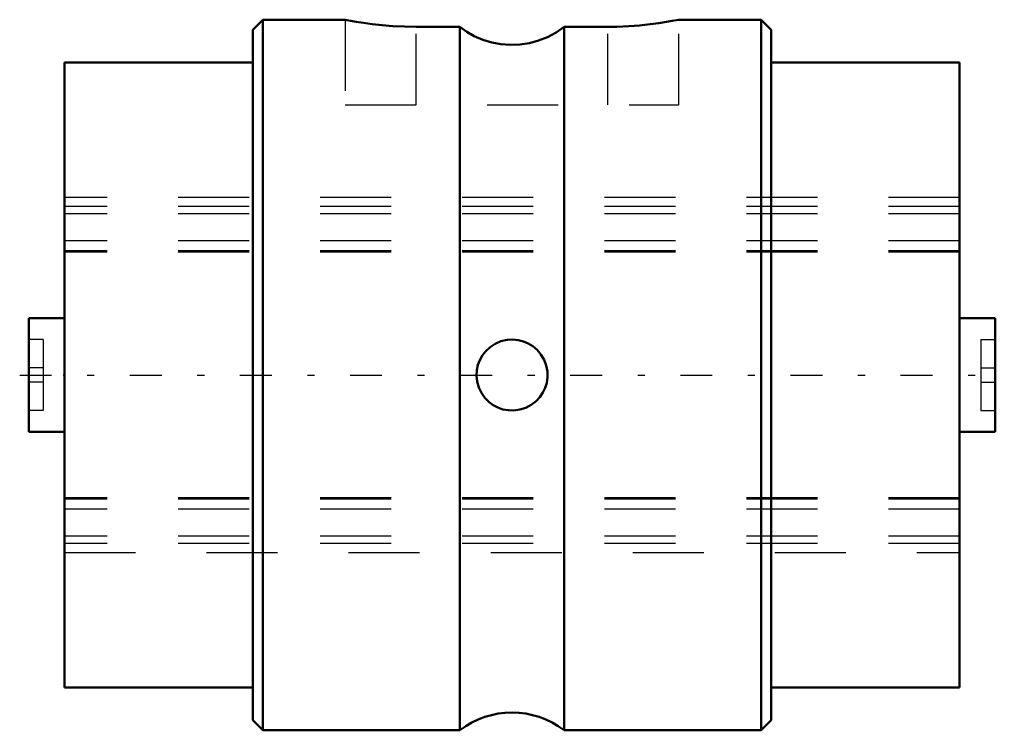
# Model space of a CAD drawing. Header units: millimetres. Extents: x -0.6 to 13.2, y -5 to 5.
import ezdxf

# ---------------------------------------------------------------- set-up
doc = ezdxf.new("R2010")
doc.units = ezdxf.units.MM
doc.linetypes.add('Center', pattern=[1.5, 0.45, -0.5, 0.05, -0.5])
doc.linetypes.add('Dashed', pattern=[2, 1, -1])
for name, color, linetype, lineweight in [('2d ConnectionPoints', 7, 'Continuous', 50), ('AM_0', 7, 'Continuous', 50), ('AM_7', 7, 'Center', 25), ('AM_9', 6, 'Dashed', 25)]:
    doc.layers.add(name, color=color, linetype=linetype, lineweight=lineweight)

# ---------------------------------------------------------------- blocks, each defined once
blk = doc.blocks.new('1_1LT5X_Cylindar_0_in_LT5X_12_6L_00__0')
at = {"layer": 'AM_0'}
for p, q in [((2.791, 5), (2.65, 4.859)), ((3.953, 5), (2.791, 5)), ((2.791, 5), (2.791, -5)), ((9.809, 5), (8.647, 5)), ((9.95, 4.859), (9.809, 5)), ((9.809, 5), (9.809, -5)), ((2.65, 4.859), (2.65, -4.859)), ((5.567, 4.899), (4.95, 4.899)), ((5.567, -5), (5.567, 4.899)), ((7.65, 4.899), (7.033, 4.899)), ((7.033, 4.899), (7.033, -5)), ((9.95, 4.859), (9.95, -4.859)), ((2.65, 4.4), (0, 4.4)), ((0, 4.4), (0, -4.4)), ((12.6, 4.4), (9.95, 4.4)), ((12.6, 4.4), (12.6, -4.4)), ((0, 0.8), (-0.5, 0.8)), ((-0.5, 0.8), (-0.5, -0.8)), ((13.1, 0.8), (12.6, 0.8)), ((13.1, 0.8), (13.1, -0.8)), ((-0.5, -0.8), (0, -0.8)), ((12.6, -0.8), (13.1, -0.8)), ((0, -4.4), (2.65, -4.4)), ((9.95, -4.4), (12.6, -4.4)), ((2.65, -4.859), (2.791, -5)), ((9.809, -5), (9.95, -4.859)), ((2.791, -5), (5.567, -5)), ((7.033, -5), (9.809, -5))]:
    blk.add_line(p, q, dxfattribs=at)
for points in [[(4.95, 4.899), (4.786, 4.902), (4.623, 4.91), (4.473, 4.922), (4.332, 4.938), (4.211, 4.954), (4.108, 4.971), (4.03, 4.985), (3.976, 4.995), (3.952, 5), (3.95, 5)], [(8.65, 5), (8.644, 4.999), (8.614, 4.993), (8.556, 4.982), (8.475, 4.968), (8.368, 4.951), (8.243, 4.935), (8.097, 4.919), (7.943, 4.908), (7.774, 4.901), (7.65, 4.899)], [(7.033, 4.899), (6.921, 4.821), (6.802, 4.756), (6.675, 4.705), (6.544, 4.669), (6.412, 4.649), (6.278, 4.644), (6.145, 4.654), (6.016, 4.679), (5.89, 4.718), (5.769, 4.77), (5.665, 4.83), (5.567, 4.899)], [(5.978, -0.382), (5.918, -0.322), (5.869, -0.253), (5.832, -0.175), (5.808, -0.091), (5.8, -0.01), (5.805, 0.07), (5.821, 0.142), (5.846, 0.21), (5.884, 0.277), (5.93, 0.336), (5.992, 0.394), (6.063, 0.44), (6.144, 0.475), (6.23, 0.495), (6.31, 0.5), (6.389, 0.492), (6.461, 0.473), (6.529, 0.445), (6.595, 0.404), (6.653, 0.354), (6.708, 0.289), (6.751, 0.215), (6.782, 0.134), (6.798, 0.047), (6.799, -0.032), (6.788, -0.109), (6.767, -0.179), (6.736, -0.245), (6.693, -0.31), (6.64, -0.367), (6.571, -0.42), (6.494, -0.461), (6.412, -0.487), (6.326, -0.499), (6.249, -0.497), (6.173, -0.484), (6.102, -0.459), (6.037, -0.425), (5.978, -0.382)]]:
    blk.add_lwpolyline(points, dxfattribs=at)
blk.add_arc((6.3, -5.95), 1.2, 52.3415, 127.6585, dxfattribs=at)
at = {"layer": 'AM_7'}
blk.add_line((-0.63, 0), (13.23, 0), dxfattribs=at)
at = {"layer": 'AM_9'}
for p, q in [((3.95, 5), (3.95, 3.8)), ((8.65, 3.8), (8.65, 5)), ((4.95, 3.8), (4.95, 4.899)), ((7.65, 3.8), (7.65, 4.899)), ((3.95, 3.8), (8.65, 3.8)), ((12.6, 2.5), (0, 2.5)), ((12.6, 2.373), (0, 2.373)), ((12.6, 2.266), (0, 2.266)), ((12.6, 1.889), (0, 1.889)), ((12.6, 1.745), (0, 1.745)), ((12.6, 1.73), (0, 1.73)), ((-0.3, 0.5), (-0.5, 0.5)), ((-0.3, 0.5), (-0.3, -0.5)), ((12.9, 0.5), (13.1, 0.5)), ((12.9, 0.5), (12.9, -0.5)), ((-0.3, 0.1), (-0.5, 0.1)), ((6.8, 0), (6.8, 0.022)), ((6.8, -0.019), (6.8, 0)), ((12.9, 0.1), (13.1, 0.1)), ((-0.3, -0.1), (-0.5, -0.1)), ((12.9, -0.1), (13.1, -0.1)), ((5.929, -0.336), (5.94, -0.347)), ((5.94, -0.347), (5.959, -0.366)), ((5.959, -0.366), (5.99, -0.393)), ((-0.3, -0.5), (-0.5, -0.5)), ((12.9, -0.5), (13.1, -0.5)), ((12.6, -1.73), (0, -1.73)), ((12.6, -1.745), (0, -1.745)), ((12.6, -1.889), (0, -1.889)), ((12.6, -2.266), (0, -2.266)), ((12.6, -2.373), (0, -2.373)), ((0, -2.5), (12.6, -2.5))]:
    blk.add_line(p, q, dxfattribs=at)
blk.add_lwpolyline([(5.959, -0.365), (5.979, -0.383), (6.043, -0.429)], dxfattribs=at)
blk = doc.blocks.new('2_1LT5X_12_6Shaft_0_in_LT5X_12_6L_00__0')
at = {"layer": 'AM_9'}
for p, q in [((12.6, 2.5), (0, 2.5)), ((12.6, 2.373), (0, 2.373)), ((12.6, 2.266), (0, 2.266)), ((12.6, 1.889), (0, 1.889)), ((12.6, 1.745), (0, 1.745)), ((12.6, 1.73), (0, 1.73)), ((12.6, -1.73), (0, -1.73)), ((12.6, -1.745), (0, -1.745)), ((12.6, -1.889), (0, -1.889)), ((12.6, -2.266), (0, -2.266)), ((12.6, -2.373), (0, -2.373)), ((0, -2.5), (12.6, -2.5))]:
    blk.add_line(p, q, dxfattribs=at)

msp = doc.modelspace()

# ---------------------------------------------------------------- linework, layer by layer
at = {"layer": '2d ConnectionPoints'}
msp.add_point((0, 0), dxfattribs=at)

# ---------------------------------------------------------------- block references
for name in ['1_1LT5X_Cylindar_0_in_LT5X_12_6L_00__0', '2_1LT5X_12_6Shaft_0_in_LT5X_12_6L_00__0']:
    msp.add_blockref(name, (0, 0))

doc.saveas('drawing.dxf')
